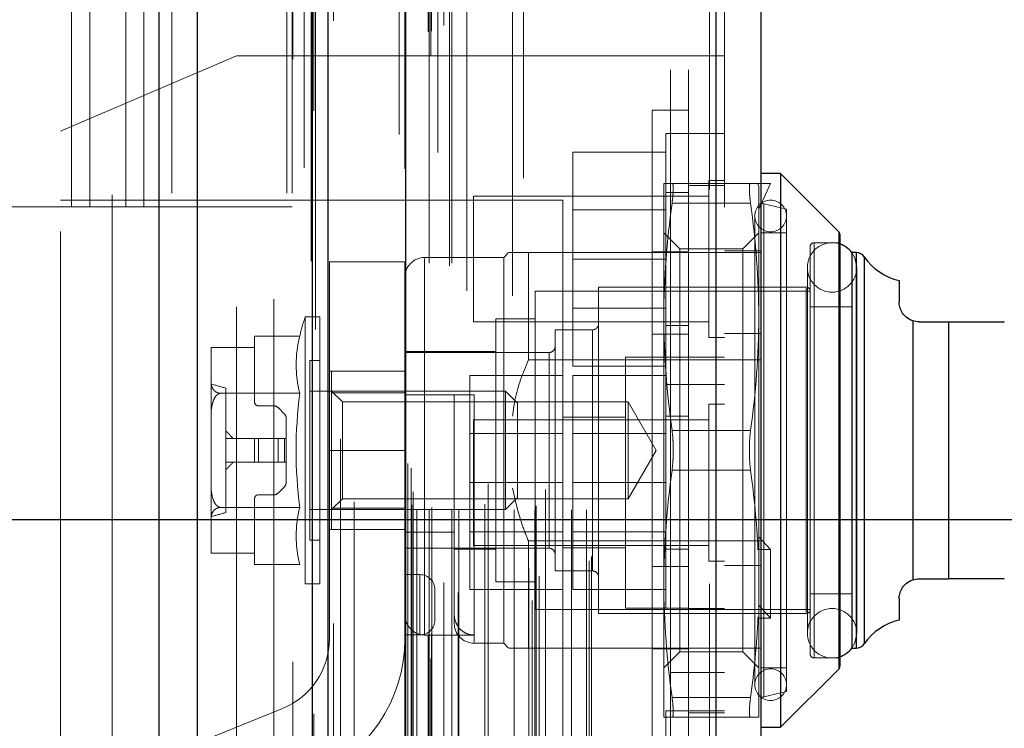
# Model space of a CAD drawing. Header units: inches. Extents: x 0.2 to 10.7, y 0.2 to 7.9.
# Tile 23 of 105: x 1.999 to 2.162, y 3.021 to 3.139. Entities that reach past the tile are written whole.
import ezdxf

# ---------------------------------------------------------------- set-up
doc = ezdxf.new("R2010")
doc.units = ezdxf.units.IN
doc.header["$MEASUREMENT"] = 0
doc.linetypes.add('HIDDEN', pattern=[0.07500000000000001, 0.05, -0.025])
doc.layers.add('DIMENSIONS', color=140, linetype='Continuous')
doc.styles.add('SLDTEXTSTYLE0', font='TXT', dxfattribs={"width": 0.7})
doc.dimstyles.new('SLDDIMSTYLE1', dxfattribs={"dimtxt": 0.0849609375, "dimasz": 0.13, "dimexe": 0, "dimexo": 0.0625, "dimgap": 0.021240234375, "dimtad": 0, "dimtih": 1, "dimtoh": 1, "dimlfac": 12, "dimrnd": 1e-09, "dimzin": 12, "dimdsep": 46, "dimtxsty": 'SLDTEXTSTYLE0', "dimsah": 1, "dimcen": 0.09, "dimadec": 0, "dimazin": 3, "dimtfac": 1, "dimtmove": 0, "dimatfit": 0, "dimfxl": 0, "dimfrac": 2, "dimtolj": 1, "dimtzin": 12, "dimarcsym": 0})
doc.dimstyles.new('SLDDIMSTYLE3', dxfattribs={"dimtxt": 0.18, "dimasz": 0.13, "dimexe": 0, "dimexo": 0.0625, "dimgap": 0, "dimtad": 0, "dimtih": 1, "dimtoh": 1, "dimdec": 0, "dimrnd": 1e-09, "dimzin": 0, "dimdsep": 46, "dimtxsty": 'Standard', "dimsah": 1, "dimcen": 0.09, "dimadec": 0, "dimazin": 0, "dimtfac": 0.13, "dimtdec": 0, "dimtofl": 0, "dimtmove": 0, "dimatfit": 3, "dimfxl": 0, "dimfrac": 2, "dimtolj": 1, "dimtzin": 0, "dimarcsym": 0})

# ---------------------------------------------------------------- blocks, each defined once
blk = doc.blocks.new('_D_5')
at = {"layer": 'DIMENSIONS'}
for p, q in [((2.257774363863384, 3.055994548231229), (2.257774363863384, 3.305994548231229)), ((1.969702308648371, 3.055994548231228), (2.382774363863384, 3.05599454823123)), ((2.074227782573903, 2.904161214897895), (2.382774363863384, 2.904161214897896)), ((2.257774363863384, 2.670118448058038), (2.257774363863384, 2.904161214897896)), ((2.374341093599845, 2.670118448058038), (2.257774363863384, 2.670118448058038)), ((2.527513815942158, 2.670118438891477), (2.498983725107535, 2.670118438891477)), ((2.498983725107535, 2.670118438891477), (2.498983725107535, 2.535087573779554)), ((2.779982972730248, 2.670118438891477), (2.808513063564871, 2.670118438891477)), ((2.808513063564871, 2.670118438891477), (2.808513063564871, 2.535087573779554)), ((2.498983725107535, 2.535087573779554), (2.527513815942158, 2.535087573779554)), ((2.808513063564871, 2.535087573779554), (2.779982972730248, 2.535087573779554))]:
    blk.add_line(p, q, dxfattribs=at)
for points in [[(2.257774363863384, 3.055994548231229), (2.277774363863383, 3.185994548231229), (2.237774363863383, 3.185994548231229)], [(2.257774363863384, 2.904161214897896), (2.237774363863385, 2.774161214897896), (2.277774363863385, 2.774161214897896)]]:
    blk.add_solid(points, dxfattribs=at)
at = {"layer": 'DIMENSIONS', "char_height": 0.08333333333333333, "attachment_point": 1, "style": 'SLDTEXTSTYLE0'}
for s, insert in [('1.82', (2.527513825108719, 2.796560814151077)), ('46.3', (2.527513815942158, 2.642509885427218))]:
    blk.add_mtext(s, dxfattribs=dict(at, insert=insert))
blk = doc.blocks.new('_D_6')
at = {"layer": 'DIMENSIONS'}
for p, q in [((1.898348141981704, 2.984640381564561), (1.898348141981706, 2.603146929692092)), ((2.050181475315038, 2.860161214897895), (2.050181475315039, 2.603146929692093)), ((1.299241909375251, 2.72814692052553), (1.270711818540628, 2.72814692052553)), ((1.270711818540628, 2.72814692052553), (1.270711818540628, 2.593116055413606)), ((1.551711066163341, 2.72814692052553), (1.580241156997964, 2.72814692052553)), ((1.580241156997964, 2.72814692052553), (1.580241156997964, 2.593116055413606)), ((1.898348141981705, 2.728146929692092), (1.666837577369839, 2.728146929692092)), ((2.050181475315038, 2.728146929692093), (2.300181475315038, 2.728146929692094)), ((1.270711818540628, 2.593116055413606), (1.299241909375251, 2.593116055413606)), ((1.580241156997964, 2.593116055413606), (1.551711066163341, 2.593116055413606))]:
    blk.add_line(p, q, dxfattribs=at)
for points in [[(1.898348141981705, 2.728146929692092), (1.768348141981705, 2.748146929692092), (1.768348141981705, 2.708146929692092)], [(2.050181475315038, 2.728146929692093), (2.180181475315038, 2.708146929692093), (2.180181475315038, 2.748146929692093)]]:
    blk.add_solid(points, dxfattribs=at)
at = {"layer": 'DIMENSIONS', "char_height": 0.08333333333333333, "attachment_point": 1, "style": 'SLDTEXTSTYLE0'}
for s, insert in [('1.82', (1.299241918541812, 2.85458929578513)), ('46.3', (1.299241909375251, 2.700538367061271))]:
    blk.add_mtext(s, dxfattribs=dict(at, insert=insert))

msp = doc.modelspace()

# ---------------------------------------------------------------- linework, layer by layer
at = {"color": 7, "linetype": 'Continuous', "lineweight": 25}
for p, q in [((2.022105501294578, 2.910161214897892), (2.022105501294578, 4.855990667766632)), ((2.028469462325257, 2.910161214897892), (2.028469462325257, 4.854810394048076)), ((2.04754543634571, 2.910161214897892), (2.047545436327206, 4.845836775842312)), ((2.050181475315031, 2.910161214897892), (2.050181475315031, 4.845577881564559)), ((2.062984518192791, 4.819873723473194), (2.062984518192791, 2.936265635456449)), ((2.114505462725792, 4.810789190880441), (2.114505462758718, 2.945350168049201)), ((2.12194262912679, 4.807844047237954), (2.12194262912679, 2.948295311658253)), ((2.125223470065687, 3.113421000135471), (2.121942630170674, 3.113421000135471)), ((2.134873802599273, 3.103770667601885), (2.125223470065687, 3.113421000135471)), ((2.125223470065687, 3.113421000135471), (2.125223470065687, 3.067489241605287)), ((2.134873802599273, 3.103770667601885), (2.134873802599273, 3.067489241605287)), ((2.135065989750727, 3.103306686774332), (2.135065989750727, 3.067489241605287)), ((2.137034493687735, 3.100297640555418), (2.137034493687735, 3.067489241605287)), ((2.137775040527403, 3.100297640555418), (2.137064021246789, 3.100297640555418)), ((2.137775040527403, 3.100297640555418), (2.137775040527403, 3.067489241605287)), ((2.139121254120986, 3.099594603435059), (2.139121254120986, 3.067489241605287)), ((2.144908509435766, 3.095646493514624), (2.144908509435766, 3.092095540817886)), ((2.147198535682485, 3.088967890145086), (2.147198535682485, 3.046010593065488)), ((2.148189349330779, 3.088814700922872), (2.153110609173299, 3.088814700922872)), ((2.153110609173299, 3.088814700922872), (2.153110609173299, 3.046163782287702)), ((2.125223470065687, 3.067489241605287), (2.125223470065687, 3.021557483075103)), ((2.134873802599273, 3.067489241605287), (2.134873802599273, 3.03120781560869)), ((2.135065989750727, 3.067489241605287), (2.135065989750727, 3.031671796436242)), ((2.137034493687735, 3.067489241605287), (2.137034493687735, 3.034680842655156)), ((2.137775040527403, 3.067489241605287), (2.137775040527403, 3.034680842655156)), ((2.139121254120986, 3.067489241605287), (2.139121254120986, 3.035383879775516)), ((2.148189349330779, 3.046163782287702), (2.153110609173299, 3.046163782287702)), ((2.144908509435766, 3.042882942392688), (2.144908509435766, 3.039331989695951)), ((2.137064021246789, 3.034680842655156), (2.137775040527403, 3.034680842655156)), ((2.125223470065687, 3.021557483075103), (2.134873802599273, 3.031207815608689)), ((2.121942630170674, 3.021557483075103), (2.125223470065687, 3.021557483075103))]:
    msp.add_line(p, q, dxfattribs=at)
at = {"color": 7, "linetype": 'HIDDEN', "lineweight": 18}
for p, q in [((2.022105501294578, 4.85599066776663), (2.022105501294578, 2.910161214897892)), ((2.022105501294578, 4.85599066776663), (2.022105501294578, 2.910161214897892)), ((2.022105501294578, 2.910161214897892), (2.022105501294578, 4.855990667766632)), ((2.024226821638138, 2.910161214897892), (2.024226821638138, 4.854810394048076)), ((2.024226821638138, 2.910161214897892), (2.024226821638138, 4.854810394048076)), ((2.028469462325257, 2.910161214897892), (2.028469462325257, 4.854810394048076)), ((2.043302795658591, 2.910161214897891), (2.043302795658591, 4.845836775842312)), ((2.043302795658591, 2.910161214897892), (2.043302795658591, 4.845836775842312)), ((2.044181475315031, 2.910161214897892), (2.044181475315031, 4.845577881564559)), ((2.04754543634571, 2.910161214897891), (2.04754543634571, 4.845836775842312)), ((2.047799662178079, 2.923795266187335), (2.047799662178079, 4.832344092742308)), ((2.067210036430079, 2.932931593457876), (2.067210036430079, 4.823207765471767)), ((2.067210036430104, 2.932931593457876), (2.067210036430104, 4.823207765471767)), ((2.061942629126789, 4.819873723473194), (2.061942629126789, 2.936265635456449)), ((2.066784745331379, 2.936935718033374), (2.066784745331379, 4.81920364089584)), ((2.06729437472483, 2.937025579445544), (2.06729437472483, 4.819113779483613)), ((2.069347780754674, 2.938000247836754), (2.069347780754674, 4.818139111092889)), ((2.051054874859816, 2.938753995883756), (2.05105487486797, 4.817390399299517)), ((2.051054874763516, 2.938762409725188), (2.051054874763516, 4.817388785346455)), ((2.068355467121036, 4.816893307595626), (2.068355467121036, 2.939217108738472)), ((2.062882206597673, 4.814179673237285), (2.062882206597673, 2.941959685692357)), ((2.062909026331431, 2.941749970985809), (2.062909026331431, 4.814389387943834)), ((2.063360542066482, 2.942713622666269), (2.063360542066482, 4.813425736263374)), ((2.063360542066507, 2.942713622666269), (2.063360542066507, 4.813425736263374)), ((2.084022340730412, 2.942563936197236), (2.084022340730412, 4.813575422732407)), ((2.071745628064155, 2.943904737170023), (2.071745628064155, 4.812236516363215)), ((2.08259076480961, 4.812651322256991), (2.08259076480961, 2.94349215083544)), ((2.069378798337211, 2.94554737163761), (2.069378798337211, 4.810591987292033)), ((2.11346357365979, 4.810789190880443), (2.113463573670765, 2.945350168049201)), ((2.11346357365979, 2.9453501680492), (2.113463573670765, 4.810789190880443)), ((2.114505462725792, 2.9453501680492), (2.114505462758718, 4.810789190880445)), ((2.083438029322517, 2.947866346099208), (2.083438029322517, 4.808273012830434)), ((2.085202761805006, 2.946597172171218), (2.085202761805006, 4.809545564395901)), ((2.093454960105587, 2.949168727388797), (2.093454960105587, 4.806970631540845)), ((2.115942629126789, 4.807844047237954), (2.115942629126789, 2.948295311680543)), ((2.054491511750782, 2.950026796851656), (2.054491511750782, 4.806088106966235)), ((2.093887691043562, 2.949899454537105), (2.093887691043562, 4.806239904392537)), ((2.064874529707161, 2.95761668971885), (2.064874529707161, 4.798522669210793)), ((2.064874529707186, 2.95761668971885), (2.064874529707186, 4.798522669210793)), ((2.066948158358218, 4.798522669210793), (2.066948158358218, 2.95761668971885)), ((2.066948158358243, 2.95761668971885), (2.066948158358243, 4.798522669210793)), ((2.070698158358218, 2.95761668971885), (2.070698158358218, 4.798522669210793)), ((2.070698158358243, 4.798522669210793), (2.070698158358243, 2.95761668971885)), ((2.071871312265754, 2.95761668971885), (2.071871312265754, 4.798522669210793)), ((2.081041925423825, 2.95761668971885), (2.081041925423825, 4.798522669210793)), ((2.08448693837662, 2.95761668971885), (2.08448693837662, 4.798522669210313)), ((2.090521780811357, 2.95761668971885), (2.090521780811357, 4.798522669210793)), ((2.093054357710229, 2.95761668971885), (2.093054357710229, 4.798522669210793)), ((2.093054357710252, 2.95761668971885), (2.093054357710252, 4.798522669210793)), ((2.064031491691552, 2.958450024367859), (2.064031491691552, 4.797689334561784)), ((2.064031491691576, 2.958450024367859), (2.064031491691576, 4.797689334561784)), ((2.067364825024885, 2.958033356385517), (2.067364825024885, 4.798106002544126)), ((2.070281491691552, 4.798106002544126), (2.070281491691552, 2.958033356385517)), ((2.076169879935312, 2.958533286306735), (2.076169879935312, 4.797647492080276)), ((2.084699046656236, 2.958280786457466), (2.084699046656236, 4.797861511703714)), ((2.064275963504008, 2.960611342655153), (2.064275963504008, 4.795528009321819)), ((2.086213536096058, 2.960982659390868), (2.086213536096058, 4.795156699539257)), ((2.073162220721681, 4.793956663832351), (2.073162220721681, 2.962168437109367)), ((2.076717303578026, 2.96191187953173), (2.076717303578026, 4.794227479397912)), ((2.07671730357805, 2.96191187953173), (2.07671730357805, 4.794227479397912)), ((2.080773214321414, 4.793127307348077), (2.080773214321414, 2.963013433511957)), ((2.063413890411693, 2.965302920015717), (2.063413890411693, 4.790836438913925)), ((2.063413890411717, 2.965302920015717), (2.063413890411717, 4.790836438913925)), ((2.063961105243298, 2.964529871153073), (2.063961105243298, 4.79160948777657)), ((2.063961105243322, 2.964529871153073), (2.063961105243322, 4.79160948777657)), ((2.048088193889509, 4.787525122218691), (2.048088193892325, 2.968628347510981)), ((2.052221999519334, 2.969393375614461), (2.052221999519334, 4.786745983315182)), ((2.041181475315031, 2.992577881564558), (2.041181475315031, 4.763494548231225)), ((2.041181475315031, 2.992577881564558), (2.041181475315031, 4.763494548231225)), ((2.041181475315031, 2.992577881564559), (2.041181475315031, 4.763494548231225)), ((2.041181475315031, 2.992577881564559), (2.041181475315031, 4.763494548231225)), ((2.106942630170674, 3.030611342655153), (2.106942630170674, 4.725528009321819)), ((2.106942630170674, 3.030611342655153), (2.106942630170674, 4.725528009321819)), ((2.106942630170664, 4.725528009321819), (2.106942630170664, 3.030611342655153)), ((2.106942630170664, 4.725528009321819), (2.106942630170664, 3.030611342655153)), ((2.109942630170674, 3.030611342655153), (2.109942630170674, 4.725528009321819)), ((2.007598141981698, 3.107911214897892), (2.007598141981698, 3.659744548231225)), ((2.007598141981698, 3.107911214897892), (2.007598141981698, 3.659744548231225)), ((2.010598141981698, 3.107911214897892), (2.010598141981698, 3.659744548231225)), ((2.016598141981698, 3.107911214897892), (2.016598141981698, 3.659744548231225)), ((2.019598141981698, 3.107911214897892), (2.019598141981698, 3.659744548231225)), ((2.019598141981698, 3.107911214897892), (2.019598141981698, 3.659744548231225)), ((2.014348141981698, 3.309869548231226), (2.014348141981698, 2.992577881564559)), ((2.034942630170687, 3.132972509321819), (2.00577596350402, 3.120472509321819)), ((2.034942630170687, 2.991305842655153), (2.034942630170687, 3.132972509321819)), ((2.109942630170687, 3.132972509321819), (2.034942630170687, 3.132972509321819)), ((2.109942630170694, 3.132930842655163), (2.115942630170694, 3.132930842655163)), ((2.103942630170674, 3.067489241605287), (2.103942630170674, 3.123905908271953)), ((2.109942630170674, 3.123905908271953), (2.103942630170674, 3.123905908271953)), ((2.00577596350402, 3.003805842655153), (2.00577596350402, 3.120472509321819)), ((2.106192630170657, 3.120055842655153), (2.106192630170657, 3.09922250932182)), ((2.109942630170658, 3.120055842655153), (2.106192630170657, 3.120055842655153)), ((2.115942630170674, 3.120055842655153), (2.109942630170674, 3.120055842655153)), ((2.106192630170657, 3.116972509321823), (2.090775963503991, 3.116972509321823)), ((2.090775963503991, 3.116972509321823), (2.090775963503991, 3.099222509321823)), ((2.113338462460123, 3.112243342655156), (2.113338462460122, 3.099222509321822)), ((2.115942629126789, 3.112243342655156), (2.113338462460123, 3.112243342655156)), ((2.10586651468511, 3.111780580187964), (2.10586651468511, 3.089634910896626)), ((2.120256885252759, 3.111780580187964), (2.107224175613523, 3.111780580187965)), ((2.115942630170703, 3.111430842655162), (2.109942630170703, 3.111430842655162)), ((2.121485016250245, 3.111780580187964), (2.121614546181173, 3.111291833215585)), ((2.121485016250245, 3.111780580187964), (2.123583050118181, 3.111780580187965)), ((2.123583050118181, 3.111780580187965), (2.121614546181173, 3.107516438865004)), ((2.121614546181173, 3.111291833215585), (2.121614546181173, 3.089634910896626)), ((2.089109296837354, 3.109014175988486), (2.00577596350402, 3.109014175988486)), ((2.074275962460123, 3.109639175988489), (2.074275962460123, 3.099222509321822)), ((2.113338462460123, 3.109639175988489), (2.074275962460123, 3.109639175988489)), ((2.089109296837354, 3.015264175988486), (2.089109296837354, 3.109014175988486)), ((2.109942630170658, 3.110264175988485), (2.106192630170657, 3.110264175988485)), ((1.952973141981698, 3.107911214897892), (2.007598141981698, 3.107911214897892)), ((2.007598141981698, 3.107911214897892), (2.010598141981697, 3.107911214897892)), ((2.010598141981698, 3.107911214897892), (2.019598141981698, 3.107911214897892)), ((2.019598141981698, 3.107911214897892), (2.044181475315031, 3.107911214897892)), ((2.106192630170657, 3.107385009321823), (2.090775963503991, 3.107385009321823)), ((2.120256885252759, 3.108499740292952), (2.107224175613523, 3.108499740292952)), ((2.120256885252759, 3.10849974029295), (2.107224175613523, 3.108499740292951)), ((2.126207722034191, 3.107515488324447), (2.122451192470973, 3.108382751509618)), ((2.122451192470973, 3.108345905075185), (2.122451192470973, 3.02663257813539)), ((2.126207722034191, 3.107515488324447), (2.126207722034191, 3.067489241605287)), ((2.12095837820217, 3.106367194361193), (2.12095837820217, 3.028611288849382)), ((2.10853055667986, 3.100914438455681), (2.10586651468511, 3.103578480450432)), ((2.121614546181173, 3.103578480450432), (2.118950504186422, 3.100914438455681)), ((2.126207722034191, 3.103578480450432), (2.121942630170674, 3.103578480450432)), ((2.134873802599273, 3.03120781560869), (2.134873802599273, 3.103770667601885)), ((2.10853055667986, 3.100914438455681), (2.10853055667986, 3.034064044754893)), ((2.118950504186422, 3.100914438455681), (2.10853055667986, 3.100914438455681)), ((2.118950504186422, 3.100914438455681), (2.118950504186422, 3.034064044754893)), ((2.130144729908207, 3.101281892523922), (2.130144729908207, 3.067489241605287)), ((2.135065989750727, 3.101938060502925), (2.13080089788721, 3.101938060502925)), ((2.13080089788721, 3.101791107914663), (2.13080089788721, 3.033187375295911)), ((2.079291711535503, 3.099477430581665), (2.066168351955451, 3.099477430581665)), ((2.066168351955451, 3.036848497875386), (2.066168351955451, 3.099326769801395)), ((2.074275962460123, 3.099222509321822), (2.074275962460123, 3.088805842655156)), ((2.080111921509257, 3.100297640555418), (2.079291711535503, 3.099477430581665)), ((2.079291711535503, 3.099477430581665), (2.079291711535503, 3.067489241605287)), ((2.08339276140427, 3.100297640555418), (2.08339276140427, 3.082523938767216)), ((2.08339276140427, 3.100297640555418), (2.121942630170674, 3.100297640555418)), ((2.106192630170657, 3.099222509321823), (2.090775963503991, 3.099222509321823)), ((2.090775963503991, 3.099222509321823), (2.090775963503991, 3.081472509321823)), ((2.103942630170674, 3.100447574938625), (2.109942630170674, 3.100447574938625)), ((2.106192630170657, 3.09922250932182), (2.106192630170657, 3.078389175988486)), ((2.113338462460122, 3.099222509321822), (2.113338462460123, 3.086201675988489)), ((2.115942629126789, 3.100597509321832), (2.12194262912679, 3.100597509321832)), ((2.137064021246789, 3.100297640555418), (2.137034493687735, 3.100297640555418)), ((2.137775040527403, 3.034680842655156), (2.137775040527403, 3.100297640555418)), ((2.139121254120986, 3.035383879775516), (2.139121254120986, 3.099594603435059)), ((2.050387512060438, 3.098740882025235), (2.050387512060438, 3.067490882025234)), ((2.06288751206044, 3.098740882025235), (2.050387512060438, 3.098740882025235)), ((2.062887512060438, 3.098740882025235), (2.06288751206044, 3.067490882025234)), ((2.12968213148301, 3.097837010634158), (2.12968213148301, 3.037141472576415)), ((2.137884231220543, 3.037141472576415), (2.137884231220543, 3.097837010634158)), ((2.095039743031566, 3.094556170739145), (2.095039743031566, 3.067489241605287)), ((2.129488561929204, 3.094556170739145), (2.095039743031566, 3.094556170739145)), ((2.129488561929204, 3.09440789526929), (2.129488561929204, 3.040570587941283)), ((2.084541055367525, 3.093900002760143), (2.084541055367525, 3.067489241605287)), ((2.130144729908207, 3.093900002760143), (2.084541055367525, 3.093900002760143)), ((2.090775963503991, 3.091060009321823), (2.106192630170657, 3.091060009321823)), ((2.137034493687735, 3.091275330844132), (2.130144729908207, 3.091275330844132)), ((2.046338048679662, 3.089634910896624), (2.046338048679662, 3.067489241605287)), ((2.048779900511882, 3.089634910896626), (2.046338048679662, 3.089634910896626)), ((2.048779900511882, 3.089634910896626), (2.048779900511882, 3.067489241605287)), ((2.10586651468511, 3.089634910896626), (2.10586651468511, 3.045343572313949)), ((2.121614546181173, 3.089634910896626), (2.121614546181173, 3.0512705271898)), ((2.074275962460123, 3.088805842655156), (2.113338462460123, 3.088805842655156)), ((2.077979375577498, 3.089306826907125), (2.077979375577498, 3.067489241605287)), ((2.084541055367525, 3.089306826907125), (2.077979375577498, 3.089306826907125)), ((2.106192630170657, 3.088180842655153), (2.109942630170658, 3.088180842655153)), ((2.147198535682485, 3.046010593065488), (2.147198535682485, 3.088967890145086)), ((2.153110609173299, 3.046163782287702), (2.153110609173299, 3.088814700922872)), ((2.045448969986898, 3.086431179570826), (2.037953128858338, 3.086431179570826)), ((2.037953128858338, 3.084536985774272), (2.037953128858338, 3.086431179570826)), ((2.087821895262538, 3.087502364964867), (2.087821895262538, 3.067489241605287)), ((2.094055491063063, 3.087502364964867), (2.087821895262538, 3.087502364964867)), ((2.094055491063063, 3.087356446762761), (2.094055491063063, 3.047622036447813)), ((2.103942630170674, 3.08673895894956), (2.109942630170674, 3.08673895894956)), ((2.113338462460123, 3.086201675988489), (2.115942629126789, 3.086201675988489)), ((2.11594262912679, 3.086888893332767), (2.12194262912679, 3.086888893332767)), ((2.030735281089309, 3.08447809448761), (2.030735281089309, 3.084447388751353)), ((2.030735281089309, 3.084447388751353), (2.03073528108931, 3.07894400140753)), ((2.030736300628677, 3.084536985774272), (2.037953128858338, 3.084536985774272)), ((2.037953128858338, 3.075527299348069), (2.037953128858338, 3.084536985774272)), ((2.077979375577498, 3.083893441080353), (2.062887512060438, 3.083893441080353)), ((2.086837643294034, 3.083729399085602), (2.062887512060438, 3.083729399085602)), ((2.086837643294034, 3.083691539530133), (2.086837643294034, 3.051286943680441)), ((2.09952596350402, 3.08297250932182), (2.09952596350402, 3.041305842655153)), ((2.109942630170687, 3.08297250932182), (2.09952596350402, 3.08297250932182)), ((2.1159426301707, 3.082930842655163), (2.1099426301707, 3.082930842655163)), ((2.047139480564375, 3.082417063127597), (2.047139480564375, 3.067489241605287)), ((2.048779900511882, 3.082417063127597), (2.047139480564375, 3.082417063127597)), ((2.08339276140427, 3.082523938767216), (2.121942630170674, 3.082523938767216)), ((2.106192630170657, 3.081472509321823), (2.090775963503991, 3.081472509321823)), ((2.062887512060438, 3.080615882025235), (2.050387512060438, 3.080615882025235)), ((2.05074840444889, 3.08061260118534), (2.05074840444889, 3.077055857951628)), ((2.05074840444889, 3.08061260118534), (2.062887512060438, 3.08061260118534)), ((2.089109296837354, 3.079889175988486), (2.073692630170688, 3.079889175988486)), ((2.073692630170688, 3.079889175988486), (2.073692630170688, 3.062139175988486)), ((2.10619263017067, 3.079889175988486), (2.090775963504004, 3.079889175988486)), ((2.090775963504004, 3.079889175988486), (2.090775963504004, 3.062139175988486)), ((2.03073528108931, 3.07894400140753), (2.03073528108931, 3.072992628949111)), ((2.106192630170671, 3.078389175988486), (2.106192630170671, 3.041305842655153)), ((2.106192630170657, 3.078389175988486), (2.109942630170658, 3.078389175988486)), ((2.109942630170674, 3.078389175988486), (2.115942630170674, 3.078389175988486)), ((2.045448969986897, 3.076960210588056), (2.032312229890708, 3.076960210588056)), ((2.033195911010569, 3.07780694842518), (2.033195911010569, 3.057171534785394)), ((2.079575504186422, 3.077331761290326), (2.047139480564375, 3.077331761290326)), ((2.052524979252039, 3.075555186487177), (2.05074840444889, 3.077331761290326)), ((2.05074840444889, 3.077055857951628), (2.062887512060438, 3.077055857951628)), ((2.05074840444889, 3.077055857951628), (2.05074840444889, 3.057922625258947)), ((2.066168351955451, 3.076675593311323), (2.074370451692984, 3.076675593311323)), ((2.071089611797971, 3.076675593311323), (2.071089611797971, 3.038781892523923)), ((2.074370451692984, 3.076675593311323), (2.074370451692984, 3.035646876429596)), ((2.079575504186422, 3.077331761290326), (2.079575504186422, 3.067489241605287)), ((2.081588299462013, 3.075318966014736), (2.079575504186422, 3.077331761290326)), ((2.041154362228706, 3.074871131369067), (2.038609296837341, 3.074871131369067)), ((2.052524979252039, 3.075555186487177), (2.052524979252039, 3.059423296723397)), ((2.099957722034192, 3.075555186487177), (2.052524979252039, 3.075555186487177)), ((2.081588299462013, 3.075318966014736), (2.081588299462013, 3.067489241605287)), ((2.099957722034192, 3.075555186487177), (2.099957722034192, 3.067489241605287)), ((2.10461459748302, 3.067489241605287), (2.099957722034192, 3.075555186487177)), ((2.113338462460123, 3.07516000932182), (2.113338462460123, 3.049118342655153)), ((2.115942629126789, 3.07516000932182), (2.113338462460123, 3.07516000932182)), ((2.03073528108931, 3.072992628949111), (2.03073528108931, 3.061985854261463)), ((2.042914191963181, 3.073518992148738), (2.041850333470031, 3.074582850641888)), ((2.109942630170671, 3.073180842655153), (2.106192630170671, 3.073180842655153)), ((2.043202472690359, 3.069457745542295), (2.043202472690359, 3.072823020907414)), ((2.074275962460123, 3.072555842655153), (2.074275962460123, 3.05172250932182)), ((2.113338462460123, 3.072555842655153), (2.074275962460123, 3.072555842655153)), ((2.09952596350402, 3.072972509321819), (2.089109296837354, 3.072972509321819)), ((2.089109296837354, 3.070301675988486), (2.073692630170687, 3.070301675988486)), ((2.106192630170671, 3.070301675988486), (2.090775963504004, 3.070301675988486)), ((2.120256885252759, 3.0707700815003), (2.107224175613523, 3.0707700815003)), ((2.120256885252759, 3.0707700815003), (2.107224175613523, 3.0707700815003)), ((2.037953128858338, 3.069457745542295), (2.033195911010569, 3.069457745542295)), ((2.037953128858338, 3.069457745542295), (2.037953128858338, 3.065520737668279)), ((2.038609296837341, 3.069457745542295), (2.037953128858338, 3.069457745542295)), ((2.038609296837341, 3.069457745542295), (2.038609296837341, 3.065520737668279)), ((2.041154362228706, 3.069457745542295), (2.038609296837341, 3.069457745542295)), ((2.038609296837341, 3.069457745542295), (2.038609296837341, 3.065520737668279)), ((2.041154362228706, 3.069457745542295), (2.041154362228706, 3.065520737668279)), ((2.041850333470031, 3.069457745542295), (2.041154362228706, 3.069457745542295)), ((2.041154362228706, 3.069457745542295), (2.041154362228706, 3.065520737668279)), ((2.041850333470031, 3.069457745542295), (2.041850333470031, 3.065520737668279)), ((2.042914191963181, 3.069457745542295), (2.041850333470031, 3.069457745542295)), ((2.041850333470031, 3.069457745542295), (2.041850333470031, 3.065520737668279)), ((2.042914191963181, 3.069457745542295), (2.042914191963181, 3.065520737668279)), ((2.043202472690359, 3.069457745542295), (2.042914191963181, 3.069457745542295)), ((2.042914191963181, 3.069457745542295), (2.042914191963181, 3.065520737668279)), ((2.043202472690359, 3.069457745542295), (2.043202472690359, 3.065520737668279)), ((2.046338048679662, 3.067489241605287), (2.046338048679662, 3.045343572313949)), ((2.047139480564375, 3.067489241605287), (2.047139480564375, 3.052561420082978)), ((2.048779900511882, 3.067489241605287), (2.048779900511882, 3.045343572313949)), ((2.050387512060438, 3.036240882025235), (2.050387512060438, 3.067490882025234)), ((2.06288751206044, 3.067490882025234), (2.050387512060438, 3.067490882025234)), ((2.06288751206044, 3.067490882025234), (2.050387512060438, 3.067490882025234)), ((2.06288751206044, 3.067490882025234), (2.062887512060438, 3.036240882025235)), ((2.077979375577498, 3.067489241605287), (2.077979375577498, 3.04567165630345)), ((2.079291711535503, 3.067489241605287), (2.079291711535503, 3.035501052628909)), ((2.079575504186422, 3.067489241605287), (2.079575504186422, 3.057646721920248)), ((2.081588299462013, 3.067489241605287), (2.081588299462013, 3.059659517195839)), ((2.084541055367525, 3.067489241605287), (2.084541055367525, 3.041078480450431)), ((2.087821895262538, 3.067489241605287), (2.087821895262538, 3.047476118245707)), ((2.095039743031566, 3.067489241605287), (2.095039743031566, 3.040422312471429)), ((2.099957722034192, 3.067489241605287), (2.099957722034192, 3.059423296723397)), ((2.099957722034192, 3.059423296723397), (2.10461459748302, 3.067489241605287)), ((2.103942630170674, 3.01107257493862), (2.103942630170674, 3.067489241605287)), ((2.126207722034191, 3.067489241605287), (2.126207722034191, 3.027462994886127)), ((2.130144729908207, 3.067489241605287), (2.130144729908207, 3.033696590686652)), ((2.037953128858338, 3.065520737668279), (2.033195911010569, 3.065520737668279)), ((2.038609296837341, 3.065520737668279), (2.037953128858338, 3.065520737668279)), ((2.041154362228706, 3.065520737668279), (2.038609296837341, 3.065520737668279)), ((2.041850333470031, 3.065520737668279), (2.041154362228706, 3.065520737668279)), ((2.042914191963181, 3.065520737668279), (2.041850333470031, 3.065520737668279)), ((2.043202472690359, 3.065520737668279), (2.042914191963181, 3.065520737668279)), ((2.043202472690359, 3.062155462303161), (2.043202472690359, 3.065520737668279)), ((2.120256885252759, 3.064208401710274), (2.107224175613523, 3.064208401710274)), ((2.120256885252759, 3.064208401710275), (2.107224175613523, 3.064208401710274)), ((2.03073528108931, 3.061985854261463), (2.03073528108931, 3.056034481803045)), ((2.089109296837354, 3.062139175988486), (2.073692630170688, 3.062139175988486)), ((2.073692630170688, 3.062139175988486), (2.073692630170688, 3.044389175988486)), ((2.10619263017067, 3.062139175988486), (2.090775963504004, 3.062139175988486)), ((2.090775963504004, 3.062139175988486), (2.090775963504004, 3.044389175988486)), ((2.038609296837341, 3.060107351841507), (2.041154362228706, 3.060107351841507)), ((2.041850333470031, 3.060395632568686), (2.042914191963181, 3.061459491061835)), ((2.037953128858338, 3.050441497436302), (2.037953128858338, 3.059451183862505)), ((2.05074840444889, 3.057646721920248), (2.052524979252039, 3.059423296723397)), ((2.052524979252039, 3.059423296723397), (2.099957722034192, 3.059423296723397)), ((2.079575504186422, 3.057646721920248), (2.081588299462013, 3.059659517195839)), ((2.045448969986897, 3.058018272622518), (2.032312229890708, 3.058018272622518)), ((2.047139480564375, 3.057646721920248), (2.079575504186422, 3.057646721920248)), ((2.05074840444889, 3.057922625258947), (2.05074840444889, 3.054365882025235)), ((2.05074840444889, 3.057922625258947), (2.062887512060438, 3.057922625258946)), ((2.03073528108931, 3.056034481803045), (2.030735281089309, 3.050531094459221)), ((2.062887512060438, 3.054365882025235), (2.050387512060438, 3.054365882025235)), ((2.062887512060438, 3.053898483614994), (2.07108961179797, 3.053898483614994)), ((2.073692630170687, 3.053976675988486), (2.089109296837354, 3.053976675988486)), ((2.090775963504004, 3.053976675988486), (2.106192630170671, 3.053976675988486)), ((2.047139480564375, 3.052561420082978), (2.048779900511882, 3.052561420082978)), ((2.08339276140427, 3.052454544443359), (2.08339276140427, 3.034680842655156)), ((2.08339276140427, 3.052454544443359), (2.121942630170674, 3.052454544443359)), ((2.123583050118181, 3.051026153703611), (2.121614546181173, 3.05315822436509)), ((2.030735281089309, 3.050531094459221), (2.030735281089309, 3.050500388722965)), ((2.037953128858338, 3.050441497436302), (2.030736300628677, 3.050441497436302)), ((2.037953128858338, 3.048547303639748), (2.037953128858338, 3.050441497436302)), ((2.062887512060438, 3.051249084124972), (2.086837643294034, 3.051249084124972)), ((2.071089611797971, 3.051085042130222), (2.077979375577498, 3.051085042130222)), ((2.074275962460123, 3.05172250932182), (2.113338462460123, 3.05172250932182)), ((2.089109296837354, 3.051305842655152), (2.09952596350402, 3.051305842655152)), ((2.106192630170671, 3.051097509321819), (2.109942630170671, 3.051097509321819)), ((2.121485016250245, 3.051026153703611), (2.121614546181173, 3.0512705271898)), ((2.121485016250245, 3.051026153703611), (2.123583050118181, 3.051026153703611)), ((2.121614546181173, 3.041793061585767), (2.121614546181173, 3.0512705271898)), ((2.123583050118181, 3.039660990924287), (2.123583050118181, 3.051026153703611)), ((2.045448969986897, 3.048547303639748), (2.037953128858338, 3.048547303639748)), ((2.113338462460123, 3.049118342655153), (2.115942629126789, 3.049118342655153)), ((2.065387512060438, 3.046865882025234), (2.062887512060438, 3.046865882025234)), ((2.065387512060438, 3.036865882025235), (2.065387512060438, 3.046865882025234)), ((2.065387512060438, 3.046865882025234), (2.065387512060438, 3.036865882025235)), ((2.087821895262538, 3.047476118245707), (2.094055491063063, 3.047476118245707)), ((2.103942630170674, 3.048239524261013), (2.109942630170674, 3.048239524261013)), ((2.11594262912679, 3.048389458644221), (2.12194262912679, 3.048389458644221)), ((2.046338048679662, 3.045343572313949), (2.048779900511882, 3.045343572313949)), ((2.077979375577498, 3.04567165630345), (2.084541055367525, 3.04567165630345)), ((2.10586651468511, 3.045343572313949), (2.10586651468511, 3.02319790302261)), ((2.067887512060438, 3.039365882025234), (2.067887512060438, 3.044365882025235)), ((2.089109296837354, 3.044389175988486), (2.073692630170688, 3.044389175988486)), ((2.10619263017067, 3.044389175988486), (2.090775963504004, 3.044389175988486)), ((2.130144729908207, 3.043703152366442), (2.137034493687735, 3.043703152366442)), ((2.084541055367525, 3.041078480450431), (2.130144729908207, 3.041078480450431)), ((2.095039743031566, 3.040422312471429), (2.129488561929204, 3.040422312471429)), ((2.09952596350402, 3.041305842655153), (2.109942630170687, 3.041305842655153)), ((2.1099426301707, 3.041264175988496), (2.1159426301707, 3.041264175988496)), ((2.123583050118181, 3.039660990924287), (2.121614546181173, 3.041793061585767)), ((2.121614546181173, 3.039905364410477), (2.121614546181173, 3.041793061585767)), ((2.121485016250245, 3.039660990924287), (2.121614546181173, 3.039905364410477)), ((2.121485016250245, 3.039660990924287), (2.123583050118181, 3.039660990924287)), ((2.121614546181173, 3.039905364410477), (2.121614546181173, 3.02319790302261)), ((2.065387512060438, 3.036865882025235), (2.062887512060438, 3.036865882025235)), ((2.066168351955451, 3.036848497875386), (2.074370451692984, 3.036848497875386)), ((2.074370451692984, 3.035501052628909), (2.079291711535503, 3.035501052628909)), ((2.079291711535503, 3.035501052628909), (2.080111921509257, 3.034680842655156)), ((2.08339276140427, 3.034680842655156), (2.11594262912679, 3.034680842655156)), ((2.103942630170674, 3.03453090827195), (2.109942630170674, 3.03453090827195)), ((2.10586651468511, 3.031400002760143), (2.10853055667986, 3.034064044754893)), ((2.10853055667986, 3.034064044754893), (2.118950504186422, 3.034064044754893)), ((2.11594262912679, 3.034680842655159), (2.12194262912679, 3.034680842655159)), ((2.118950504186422, 3.034064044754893), (2.121614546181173, 3.031400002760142)), ((2.137034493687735, 3.034680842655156), (2.137064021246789, 3.034680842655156)), ((2.13080089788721, 3.03304042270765), (2.135065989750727, 3.03304042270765)), ((2.106942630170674, 2.960611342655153), (2.106942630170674, 3.030611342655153)), ((2.106942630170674, 3.030611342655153), (2.115942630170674, 3.030611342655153)), ((2.109942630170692, 2.976680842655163), (2.109942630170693, 3.030611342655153)), ((2.121942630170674, 3.031400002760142), (2.126207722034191, 3.031400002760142)), ((2.122451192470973, 3.026595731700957), (2.126207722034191, 3.027462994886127)), ((2.120256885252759, 3.026478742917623), (2.107224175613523, 3.026478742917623)), ((2.120256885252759, 3.026478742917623), (2.107224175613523, 3.026478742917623)), ((2.020181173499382, 3.015596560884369), (2.042574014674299, 3.024652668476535)), ((2.106192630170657, 3.024264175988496), (2.106192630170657, 3.003430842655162)), ((2.109942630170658, 3.024264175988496), (2.106192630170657, 3.024264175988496)), ((2.115942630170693, 3.024264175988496), (2.109942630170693, 3.024264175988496)), ((2.120256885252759, 3.02319790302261), (2.107224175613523, 3.02319790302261)), ((2.109942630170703, 3.023930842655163), (2.115942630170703, 3.023930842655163))]:
    msp.add_line(p, q, dxfattribs=at)
at = {"color": 7, "linetype": 'HIDDEN', "lineweight": 18, "flags": 128}
for points in [[(2.044292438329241, 4.832401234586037), (2.044292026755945, 3.893165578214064), (2.044292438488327, 2.923738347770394)], [(2.046192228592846, 4.814360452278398), (2.046192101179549, 3.893165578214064), (2.046192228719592, 2.94178096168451)], [(2.054491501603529, 2.950027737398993), (2.054491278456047, 3.80083240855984), (2.054491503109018, 4.80611202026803)], [(2.047363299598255, 4.79890402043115), (2.047362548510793, 3.893165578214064), (2.047363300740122, 2.957252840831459)], [(2.047363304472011, 4.798902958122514), (2.047362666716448, 3.916682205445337), (2.047363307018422, 2.957235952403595)], [(2.054479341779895, 2.958940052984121), (2.054479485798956, 3.862955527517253), (2.054479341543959, 4.797197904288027)], [(2.137884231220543, 3.097837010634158), (2.137572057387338, 3.099406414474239), (2.137064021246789, 3.100297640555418)], [(2.137064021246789, 3.034680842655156), (2.137572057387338, 3.035572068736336), (2.137884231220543, 3.037141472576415)]]:
    msp.add_lwpolyline(points, dxfattribs=at)
at = {"color": 7, "linetype": 'HIDDEN', "lineweight": 18}
for centre, radius, start, end in [((2.123583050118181, 3.106367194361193), 0.00262467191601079, 0, 180), ((2.122598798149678, 3.109022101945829), 0.0006561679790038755, 180.0000000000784, 256.999999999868), ((2.123583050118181, 3.106367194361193), 0.00262467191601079, 180, 0), ((2.133783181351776, 3.097837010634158), 0.004101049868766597, 71.77194722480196, 180), ((2.130800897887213, 3.101281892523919), 0.0006561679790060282, 90.00000000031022, 179.9999999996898), ((2.066168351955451, 3.096196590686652), 0.003280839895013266, 90, 180), ((2.133783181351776, 3.097837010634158), 0.00410104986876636, 180, 0), ((2.129488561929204, 3.093900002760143), 0.0006561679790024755, 0, 90), ((2.119921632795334, 3.067489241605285), 0.07684383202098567, 163.2503397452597, 165.7295548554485), ((2.094055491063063, 3.088486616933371), 0.0009842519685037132, 270.0000000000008, 0), ((2.063879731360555, 3.08169569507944), 0.01902939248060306, 165.5904657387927, 194.4095342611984), ((2.034610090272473, 3.084448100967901), 0.003874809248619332, 178.6855685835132, 180.0105313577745), ((2.032436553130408, 3.084478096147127), 0.001701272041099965, 178.0163070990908, 180.0000558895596), ((2.034610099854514, 3.084448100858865), 0.003874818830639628, 178.6855702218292, 180.0105297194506), ((2.086837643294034, 3.084713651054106), 0.0009842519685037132, 270.0000000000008, 2.585154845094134e-11), ((1.558507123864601, 1.381287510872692), 1.761677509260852, 74.3682972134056, 74.45138212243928), ((2.119921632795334, 3.067489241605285), 0.07507247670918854, 172.7523851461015, 187.2476148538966), ((2.038609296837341, 3.075527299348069), 0.0006561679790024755, 180, 270.0000000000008), ((2.041154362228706, 3.073886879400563), 0.0009842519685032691, 44.99999999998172, 90.00000000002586), ((2.042218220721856, 3.072823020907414), 0.0009842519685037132, 0, 44.99999999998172), ((2.042218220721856, 3.062155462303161), 0.0009842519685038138, 314.9999999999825, 0), ((2.038609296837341, 3.059451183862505), 0.0006561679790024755, 90, 180), ((2.041154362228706, 3.061091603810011), 0.0009842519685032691, 269.9999999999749, 315.0000000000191), ((1.558506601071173, 4.753692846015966), 1.761679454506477, 285.5486179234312, 285.6317027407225), ((2.063879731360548, 3.053282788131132), 0.01902939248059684, 165.5904657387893, 194.4095342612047), ((2.034610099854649, 3.05053038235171), 0.003874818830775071, 179.9894702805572, 181.3144297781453), ((2.034610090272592, 3.050530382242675), 0.003874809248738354, 179.9894686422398, 181.3144314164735), ((2.032436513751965, 3.050500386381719), 0.00170123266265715, 179.9999211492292, 181.9837158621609), ((2.086837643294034, 3.050264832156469), 0.0009842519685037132, 359.9999999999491, 90), ((2.065387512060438, 3.044365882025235), 0.002499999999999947, 0, 90), ((2.094055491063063, 3.046491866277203), 0.0009842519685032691, 359.999999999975, 90), ((2.129488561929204, 3.041078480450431), 0.0006561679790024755, 270.0000000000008, 0), ((2.133783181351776, 3.037141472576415), 0.00410104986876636, 0, 180), ((2.065387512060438, 3.039365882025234), 0.002499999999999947, 270.0000000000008, 0), ((2.074370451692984, 3.038781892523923), 0.00328083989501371, 180.0000000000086, 270.0000000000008), ((2.133783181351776, 3.037141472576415), 0.00410104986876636, 180, 288.2280527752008), ((2.037887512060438, 3.036240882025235), 0.01250000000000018, 292.0193813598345, 0), ((2.037887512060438, 3.036240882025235), 0.02500000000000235, 292.0193813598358, 0), ((2.130800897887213, 3.033696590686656), 0.0006561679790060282, 180.000000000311, 269.9999999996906), ((2.123583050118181, 3.028611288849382), 0.00262467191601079, 0, 180), ((2.123583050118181, 3.028611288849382), 0.00262467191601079, 180, 0), ((2.122598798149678, 3.025956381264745), 0.0006561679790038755, 103.0000000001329, 179.9999999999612)]:
    msp.add_arc(centre, radius, start, end, dxfattribs=at)
at = {"color": 7, "linetype": 'Continuous', "lineweight": 25}
for centre, radius, start, end in [((2.134409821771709, 3.103306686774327), 0.0006561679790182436, 5.041051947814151e-10, 44.99999999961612), ((2.133783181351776, 3.097837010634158), 0.004101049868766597, 36.86989764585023, 71.77194722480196), ((2.137775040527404, 3.098657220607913), 0.001640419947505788, 34.84990457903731, 90.0000000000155), ((2.147198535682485, 3.105218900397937), 0.009842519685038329, 214.8499045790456, 256.5458794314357), ((2.147198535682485, 3.029759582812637), 0.009842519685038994, 103.4541205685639, 145.1500954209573), ((2.133783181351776, 3.037141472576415), 0.004101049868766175, 288.2280527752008, 323.1301023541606), ((2.137775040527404, 3.036321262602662), 0.001640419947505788, 269.9999999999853, 325.1500954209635), ((2.134409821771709, 3.031671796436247), 0.0006561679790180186, 315.0000000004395, 359.9999999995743)]:
    msp.add_arc(centre, radius, start, end, dxfattribs=at)
at = {"color": 7, "linetype": 'HIDDEN', "lineweight": 18}
for points in [[(2.105866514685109, 3.111780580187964), (2.105866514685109, 3.111780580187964), (2.106368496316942, 3.111780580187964), (2.107224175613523, 3.111780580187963)], [(2.120256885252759, 3.111780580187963), (2.12085508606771, 3.111780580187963), (2.121285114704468, 3.111780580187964), (2.121485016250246, 3.111780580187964)], [(2.10586651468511, 3.089634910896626), (2.10586651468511, 3.095947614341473), (2.106368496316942, 3.102233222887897), (2.107224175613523, 3.108499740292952)], [(2.121614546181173, 3.089634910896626), (2.121614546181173, 3.095947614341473), (2.12111256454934, 3.102233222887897), (2.120256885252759, 3.108499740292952)], [(2.107224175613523, 3.0707700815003), (2.106368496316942, 3.077036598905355), (2.10586651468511, 3.083322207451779), (2.10586651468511, 3.089634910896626)], [(2.120256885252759, 3.070770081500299), (2.12111256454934, 3.077036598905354), (2.121614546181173, 3.083322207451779), (2.121614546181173, 3.089634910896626)], [(2.033195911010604, 3.070685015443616), (2.033610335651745, 3.070300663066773), (2.03400861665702, 3.069900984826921), (2.034361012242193, 3.069457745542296)], [(2.034361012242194, 3.06552073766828), (2.034008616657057, 3.0650774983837), (2.033610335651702, 3.064677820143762), (2.033195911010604, 3.064293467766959)], [(2.107224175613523, 3.064208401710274), (2.106368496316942, 3.057941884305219), (2.10586651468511, 3.051656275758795), (2.10586651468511, 3.045343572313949)], [(2.121485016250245, 3.05102615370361), (2.121285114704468, 3.05543487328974), (2.12085508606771, 3.059827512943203), (2.120256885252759, 3.064208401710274)], [(2.10586651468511, 3.045343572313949), (2.10586651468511, 3.039030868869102), (2.106368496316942, 3.032745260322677), (2.107224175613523, 3.026478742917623)], [(2.120256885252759, 3.026478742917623), (2.12085508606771, 3.030859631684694), (2.121285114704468, 3.035252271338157), (2.121485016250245, 3.039660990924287)], [(2.107224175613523, 3.02319790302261), (2.106368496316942, 3.02319790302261), (2.105866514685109, 3.02319790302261), (2.105866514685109, 3.02319790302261)], [(2.121614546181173, 3.02319790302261), (2.121614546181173, 3.02319790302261), (2.12111256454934, 3.02319790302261), (2.120256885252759, 3.02319790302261)]]:
    msp.add_open_spline(points, degree=3, dxfattribs=at)
for points, knots in [([(2.107224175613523, 3.111780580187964), (2.107292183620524, 3.111780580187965), (2.107343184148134, 3.111706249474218), (2.107412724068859, 3.111410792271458), (2.107430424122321, 3.111188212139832), (2.107430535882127, 3.110617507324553), (2.107412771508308, 3.110261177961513), (2.107343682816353, 3.109454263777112), (2.107292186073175, 3.108997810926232), (2.107224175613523, 3.108499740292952)], [0, 0, 0, 0, 0.25, 0.25, 0.5, 0.5, 0.75, 0.75, 1, 1, 1, 1]), ([(2.120256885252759, 3.108499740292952), (2.120188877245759, 3.108997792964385), (2.120137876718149, 3.109449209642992), (2.120068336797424, 3.110259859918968), (2.120050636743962, 3.110614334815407), (2.120050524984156, 3.111185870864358), (2.120068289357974, 3.111409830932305), (2.12013737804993, 3.111704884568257), (2.120188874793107, 3.111780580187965), (2.120256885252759, 3.111780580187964)], [0, 0, 0, 0, 0.2499999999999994, 0.2499999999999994, 0.4999999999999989, 0.4999999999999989, 0.7499999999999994, 0.7499999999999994, 1, 1, 1, 1]), ([(2.080204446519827, 3.100297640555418), (2.080259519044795, 3.100297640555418), (2.080383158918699, 3.100297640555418), (2.081802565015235, 3.100297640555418), (2.083019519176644, 3.100297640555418), (2.08339276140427, 3.100297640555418)], [0, 0, 0, 0, 0.3576770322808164, 0.8029982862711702, 1, 1, 1, 1]), ([(2.08339276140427, 3.082523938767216), (2.082496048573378, 3.080325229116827), (2.081255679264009, 3.077283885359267), (2.080877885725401, 3.074039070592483), (2.080773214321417, 3.073140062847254)], [0, 0, 0, 0, 0.7229401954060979, 1, 1, 1, 1]), ([(2.03073528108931, 3.07894400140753), (2.03073528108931, 3.078562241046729), (2.030780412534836, 3.078180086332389), (2.031068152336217, 3.07762477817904), (2.031201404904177, 3.077442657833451), (2.031510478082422, 3.077204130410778), (2.031635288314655, 3.077128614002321), (2.031937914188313, 3.077010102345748), (2.03211795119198, 3.076967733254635), (2.032312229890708, 3.076960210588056)], [0, 0, 0, 0, 0.5000000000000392, 0.5000000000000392, 0.7500000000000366, 0.7500000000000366, 0.8750000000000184, 0.8750000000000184, 1, 1, 1, 1]), ([(2.032312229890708, 3.076960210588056), (2.032118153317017, 3.076945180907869), (2.031938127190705, 3.07686048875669), (2.031635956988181, 3.076624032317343), (2.031511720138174, 3.076474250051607), (2.031199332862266, 3.07599219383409), (2.031067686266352, 3.075629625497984), (2.030780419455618, 3.07451978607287), (2.03073528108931, 3.073755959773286), (2.03073528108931, 3.072992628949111)], [0, 0, 0, 0, 0.1249999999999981, 0.1249999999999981, 0.2499999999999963, 0.2499999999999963, 0.4999999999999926, 0.4999999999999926, 1, 1, 1, 1]), ([(2.062887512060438, 3.076675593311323), (2.062887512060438, 3.076675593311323), (2.062967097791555, 3.076675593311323), (2.063283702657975, 3.076675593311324), (2.063517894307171, 3.076675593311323), (2.064417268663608, 3.076675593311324), (2.065278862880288, 3.076675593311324), (2.066168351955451, 3.076675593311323)], [0, 0, 0, 0, 0.2500000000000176, 0.2500000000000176, 0.5000000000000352, 0.5000000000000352, 1, 1, 1, 1]), ([(2.107224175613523, 3.0707700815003), (2.107292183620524, 3.070272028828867), (2.107343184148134, 3.069746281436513), (2.107412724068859, 3.068640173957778), (2.107430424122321, 3.068063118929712), (2.107430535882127, 3.066920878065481), (2.107412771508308, 3.066340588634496), (2.107343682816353, 3.065238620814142), (2.107292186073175, 3.064706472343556), (2.107224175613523, 3.064208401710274)], [0, 0, 0, 0, 0.25, 0.25, 0.5, 0.5, 0.75, 0.75, 1, 1, 1, 1]), ([(2.120256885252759, 3.064208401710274), (2.120188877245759, 3.064706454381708), (2.120137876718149, 3.065232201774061), (2.120068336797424, 3.066338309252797), (2.120050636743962, 3.066915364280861), (2.120050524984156, 3.068057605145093), (2.120068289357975, 3.068637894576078), (2.120137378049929, 3.069739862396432), (2.120188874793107, 3.070272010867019), (2.120256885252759, 3.070770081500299)], [0, 0, 0, 0, 0.25, 0.25, 0.5, 0.5, 0.75, 0.75, 1, 1, 1, 1]), ([(2.03073528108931, 3.061985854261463), (2.03073528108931, 3.061222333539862), (2.030780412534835, 3.060458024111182), (2.031068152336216, 3.059347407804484), (2.031201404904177, 3.058983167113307), (2.031510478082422, 3.058506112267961), (2.031635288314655, 3.058355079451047), (2.031937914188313, 3.058118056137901), (2.03211795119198, 3.058033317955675), (2.032312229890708, 3.058018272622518)], [0, 0, 0, 0, 0.5000000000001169, 0.5000000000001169, 0.7500000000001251, 0.7500000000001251, 0.8750000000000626, 0.8750000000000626, 1, 1, 1, 1]), ([(2.080773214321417, 3.061200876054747), (2.081210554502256, 3.059212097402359), (2.081866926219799, 3.056227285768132), (2.083010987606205, 3.053398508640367), (2.08339276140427, 3.052454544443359)], [0, 0, 0, 0, 0.6662995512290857, 1, 1, 1, 1]), ([(2.032312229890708, 3.058018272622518), (2.032118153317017, 3.058010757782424), (2.031938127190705, 3.057968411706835), (2.031635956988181, 3.057850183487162), (2.031511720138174, 3.057775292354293), (2.031199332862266, 3.057534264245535), (2.031067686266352, 3.057352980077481), (2.030780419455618, 3.056798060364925), (2.03073528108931, 3.056416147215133), (2.03073528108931, 3.056034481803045)], [0, 0, 0, 0, 0.1249999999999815, 0.1249999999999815, 0.249999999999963, 0.249999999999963, 0.4999999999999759, 0.4999999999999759, 1, 1, 1, 1]), ([(2.066168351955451, 3.036848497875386), (2.065724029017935, 3.036848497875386), (2.065287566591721, 3.036942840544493), (2.064483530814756, 3.037299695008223), (2.064118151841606, 3.037563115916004), (2.063520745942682, 3.03820455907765), (2.063283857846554, 3.038587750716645), (2.062969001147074, 3.039406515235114), (2.062887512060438, 3.039847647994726), (2.062887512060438, 3.040291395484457)], [0, 0, 0, 0, 0.25, 0.25, 0.5, 0.5, 0.75, 0.75, 1, 1, 1, 1]), ([(2.074370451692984, 3.036848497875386), (2.073926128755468, 3.036848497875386), (2.073489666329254, 3.036942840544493), (2.072685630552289, 3.037299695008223), (2.072320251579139, 3.037563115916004), (2.071722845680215, 3.03820455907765), (2.071485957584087, 3.038587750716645), (2.071171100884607, 3.039406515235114), (2.071089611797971, 3.039847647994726), (2.071089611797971, 3.040291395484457)], [0, 0, 0, 0, 0.25, 0.25, 0.5, 0.5, 0.75, 0.75, 1, 1, 1, 1]), ([(2.080204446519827, 3.034680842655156), (2.080259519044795, 3.034680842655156), (2.0803831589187, 3.034680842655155), (2.081802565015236, 3.034680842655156), (2.083019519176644, 3.034680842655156), (2.08339276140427, 3.034680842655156)], [0, 0, 0, 0, 0.3576770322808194, 0.802998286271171, 1, 1, 1, 1]), ([(2.107224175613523, 3.026478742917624), (2.107292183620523, 3.02598069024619), (2.107343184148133, 3.025529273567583), (2.107412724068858, 3.024718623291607), (2.10743042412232, 3.024364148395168), (2.107430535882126, 3.023792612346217), (2.107412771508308, 3.02356865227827), (2.107343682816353, 3.023273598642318), (2.107292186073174, 3.023197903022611), (2.107224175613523, 3.023197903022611)], [0, 0, 0, 0, 0.2499999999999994, 0.2499999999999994, 0.4999999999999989, 0.4999999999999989, 0.7499999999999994, 0.7499999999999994, 1, 1, 1, 1]), ([(2.120256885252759, 3.023197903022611), (2.120188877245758, 3.023197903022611), (2.120137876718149, 3.023272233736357), (2.120068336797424, 3.023567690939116), (2.120050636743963, 3.023790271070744), (2.120050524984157, 3.024360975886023), (2.120068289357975, 3.024717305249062), (2.12013737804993, 3.025524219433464), (2.120188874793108, 3.025980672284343), (2.120256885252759, 3.026478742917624)], [0, 0, 0, 0, 0.25, 0.25, 0.5, 0.5, 0.75, 0.75, 1, 1, 1, 1])]:
    msp.add_open_spline(points, degree=3, knots=knots, dxfattribs=at)
at = {"color": 7, "linetype": 'Continuous', "lineweight": 25}
for points, knots in [([(2.147198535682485, 3.088967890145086), (2.146748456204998, 3.089110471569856), (2.146363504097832, 3.089339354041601), (2.145744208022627, 3.089870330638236), (2.145511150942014, 3.090170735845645), (2.145175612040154, 3.09075576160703), (2.145068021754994, 3.091046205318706), (2.14493454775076, 3.091595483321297), (2.144908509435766, 3.091853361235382), (2.144908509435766, 3.092095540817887)], [0, 0, 0, 0, 0.25, 0.25, 0.5, 0.5, 0.75, 0.75, 1, 1, 1, 1]), ([(2.153110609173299, 3.088814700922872), (2.15390922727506, 3.088814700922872), (2.155503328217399, 3.088814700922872), (2.157807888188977, 3.088814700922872), (2.160065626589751, 3.088814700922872), (2.161760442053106, 3.088814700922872), (2.162382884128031, 3.088814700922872), (2.162317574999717, 3.088814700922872), (2.162296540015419, 3.088814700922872)], [0, 0, 0, 0, 0.106975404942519, 0.213530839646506, 0.3566164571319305, 0.5735303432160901, 0.8626412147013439, 1, 1, 1, 1]), ([(2.144908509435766, 3.042882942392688), (2.144908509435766, 3.043124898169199), (2.144934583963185, 3.043381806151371), (2.145066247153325, 3.04392630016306), (2.145173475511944, 3.044218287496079), (2.145509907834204, 3.044806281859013), (2.145742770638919, 3.045106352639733), (2.146359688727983, 3.045636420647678), (2.146748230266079, 3.045867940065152), (2.147198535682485, 3.046010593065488)], [0, 0, 0, 0, 0.25, 0.25, 0.5, 0.5, 0.75, 0.75, 1, 1, 1, 1]), ([(2.162296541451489, 3.046163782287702), (2.162314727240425, 3.046163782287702), (2.162358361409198, 3.046163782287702), (2.16178562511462, 3.046163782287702), (2.160468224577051, 3.046163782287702), (2.158302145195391, 3.046163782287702), (2.155868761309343, 3.046163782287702), (2.15396973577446, 3.046163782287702), (2.153110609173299, 3.046163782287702)], [0, 0, 0, 0, 0.1596258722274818, 0.3829991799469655, 0.6077260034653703, 0.7457164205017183, 0.8849611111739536, 0.9999999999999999, 0.9999999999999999, 0.9999999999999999, 0.9999999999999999])]:
    msp.add_open_spline(points, degree=3, knots=knots, dxfattribs=at)
for points in [[(2.148189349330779, 3.088814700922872), (2.147843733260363, 3.088814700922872), (2.147507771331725, 3.088869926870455), (2.147198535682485, 3.088967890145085)], [(2.147198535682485, 3.046010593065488), (2.147507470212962, 3.046108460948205), (2.14784393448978, 3.046163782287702), (2.148189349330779, 3.046163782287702)]]:
    msp.add_open_spline(points, degree=3, dxfattribs=at)

# ---------------------------------------------------------------- dimensions: what is measured, and where the dimension line sits
at = {"layer": 'DIMENSIONS'}
for base, p1, p2, angle, picture, middle in [((2.257774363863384, 2.904161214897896), (1.919702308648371, 3.055994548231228), (2.024227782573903, 2.904161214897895), 90.0000000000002, '_D_5', (2.257774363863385, 2.670118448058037)), ((2.050181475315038, 2.728146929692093), (1.898348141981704, 3.034640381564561), (2.050181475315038, 2.910161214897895), 1.675813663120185e-13, '_D_6', (1.425476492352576, 2.728146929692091))]:
    dim = msp.add_linear_dim(base=base, p1=p1, p2=p2, angle=angle, dimstyle='SLDDIMSTYLE1', dxfattribs=at)
    dim.commit()
    dim.dimension.update_dxf_attribs({"geometry": picture, "text_midpoint": middle, "dimtype": 160})

# ---------------------------------------------------------------- leaders
msp.add_leader([(1.908572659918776, 3.047932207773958), (2.132105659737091, 2.191217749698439), (2.056839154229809, 2.191217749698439)], dimstyle='SLDDIMSTYLE3', dxfattribs=at)

doc.saveas('drawing.dxf')
